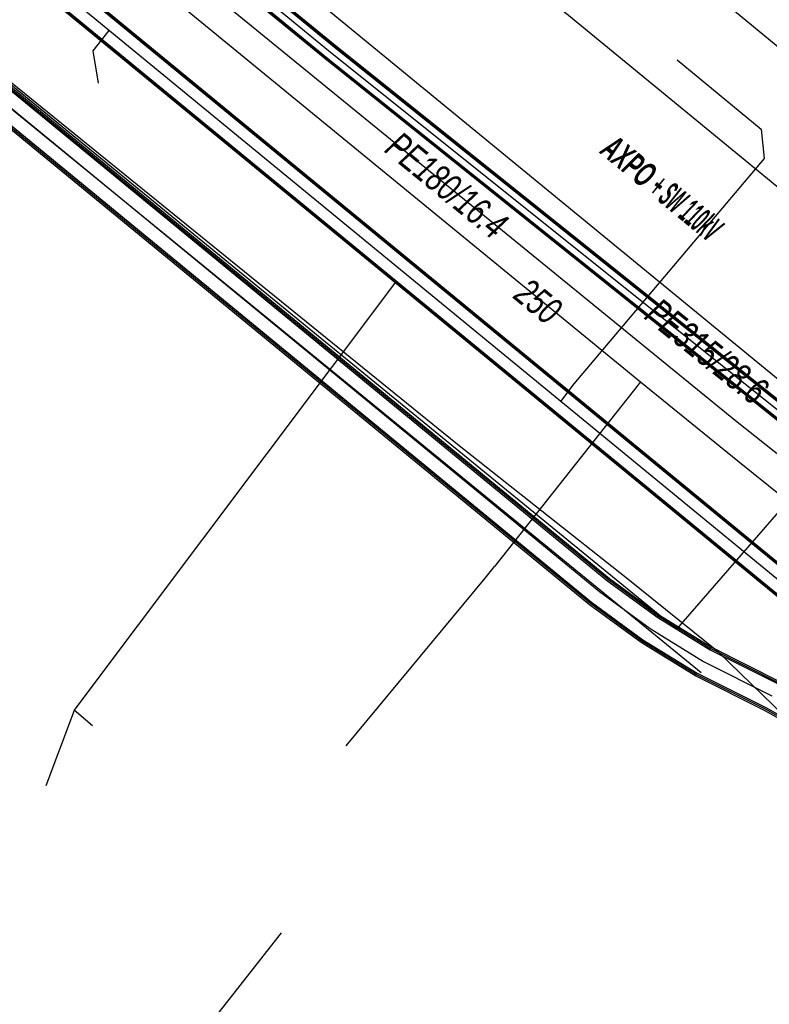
# Model space of a CAD drawing. Header units: metres. Extents: x 2695563 to 2696938, y 1260544 to 1262032.
# Tile 80 of 256: x 2696079 to 2696094, y 1260894 to 1260913. Entities that reach past the tile are written whole.
import ezdxf

# ---------------------------------------------------------------- set-up
doc = ezdxf.new("R2010")
doc.units = ezdxf.units.M
doc.header["$LTSCALE"] = 100
doc.linetypes.add('AUSGEZOGEN', pattern=[0])
for name, color, linetype in [('Eau portable_Cadastre des conduites_Conduite', 171, 'AUSGEZOGEN'), ('Eau potable_Cadastre des conduites_Conduite_Texte', 171, 'AUSGEZOGEN'), ('EU_Cadastre des conduites', 24, 'AUSGEZOGEN'), ('Gaz_Cadastre des conduites_Conduite', 32, 'AUSGEZOGEN'), ('Gaz_Cadastre des conduites_Conduite_Texte', 32, 'AUSGEZOGEN'), ('Réseau électrique_Cadastre des conduite_Bord du tracé', 1, 'AUSGEZOGEN'), ('Réseau électrique_Cadastre des conduite_Tronçon de tracé', 1, 'AUSGEZOGEN'), ('Réseau électrique_Cadastre des conduite_Tronçon de tracé_Texte', 1, 'AUSGEZOGEN'), ('TV_Cadastre des conduites_CONDUITE', 92, 'AUSGEZOGEN'), ('Télécommunications_SW_Cadastre des conduites_Bord du tracé', 94, 'AUSGEZOGEN')]:
    doc.layers.add(name, color=color, linetype=linetype)
doc.styles.add('ARIAL', font='arial.ttf')
doc.styles.add('ARIALNARROW', font='ARIALN.TTF')
pattern_1 = [(0, (2708005, 1273150), (6075, 6075), [6075, -6075]), (90, (2708005, 1273150), (-6075, 6075), [6075, -6075])]

# ---------------------------------------------------------------- blocks, each defined once
blk = doc.blocks.new('COMPLEXOBJECT_2649')
at = {"layer": 'Réseau électrique_Cadastre des conduite_Tronçon de tracé', "color": 1, "linetype": 'AUSGEZOGEN', "transparency": 33554687}
blk.add_lwpolyline([(6097.96, 10895.353), (6096.968, 10896.311), (6092.317, 10900.814), (6090.456, 10902.314), (6087.048, 10905.007), (6077.26, 10912.929), (6066.07, 10922.208), (6049.996, 10935.517), (6041.42, 10942.565), (6029.84, 10951.95), (6023.835, 10956.884)], dxfattribs=at)

msp = doc.modelspace()

# ---------------------------------------------------------------- hatches: boundary and pattern name
at = {"layer": 'Réseau électrique_Cadastre des conduite_Bord du tracé', "lineweight": 18, "transparency": 33554687}
h = msp.add_hatch(dxfattribs=at)
h.set_pattern_fill('MUSTER', color=1, scale=6075, style=0, pattern_type=2)
h.set_pattern_definition(pattern_1)
h.paths.add_polyline_path([(2696096.406, 1260904.566), (2696098.303, 1260906.883), (2696085.264, 1260917.59), (2696062.149, 1260936.546), (2696038.958, 1260955.52), (2696025.771, 1260966.691), (2696023.674, 1260964.201), (2696037.038, 1260953.214), (2696060.248, 1260934.225), (2696083.36, 1260915.271)], flags=0)
h = msp.add_hatch(dxfattribs=at)
h.set_pattern_fill('MUSTER', color=1, scale=6075, style=0, pattern_type=2)
h.set_pattern_definition(pattern_1)
h.paths.add_polyline_path([(2696083.779, 1260922.846), (2696083.202, 1260922.158), (2696104.639, 1260904.502), (2696105.21, 1260905.196)], flags=0)

# ---------------------------------------------------------------- linework, layer by layer
at = {"layer": 'Eau portable_Cadastre des conduites_Conduite', "color": 7, "linetype": 'AUSGEZOGEN', "transparency": 33554687}
for points in [[(2696057.94, 1260933.745), (2696075.503, 1260919.411), (2696077.775, 1260917.496), (2696091.716, 1260906.085), (2696093.681, 1260904.489), (2696097.811, 1260901.17)], [(2696091.716, 1260906.085), (2696091.567, 1260905.897), (2696088.918, 1260902.545), (2696088.764, 1260902.351)], [(2696085.768, 1260898.732), (2696088.573, 1260902.12), (2696088.764, 1260902.351)]]:
    msp.add_lwpolyline(points, dxfattribs=at)
at = {"layer": 'EU_Cadastre des conduites', "linetype": 'AUSGEZOGEN', "transparency": 33554687}
for p, q in [((2696104.548, 1260894.117), (2696051.276, 1260937.874)), ((2696104.561, 1260894.132), (2696051.289, 1260937.889)), ((2696104.573, 1260894.148), (2696051.301, 1260937.905)), ((2696104.231, 1260893.73), (2696050.959, 1260937.487)), ((2696104.243, 1260893.746), (2696050.971, 1260937.503)), ((2696104.256, 1260893.761), (2696050.984, 1260937.518))]:
    msp.add_line(p, q, dxfattribs=at)
at = {"layer": 'EU_Cadastre des conduites', "color": 255, "transparency": 33554687}
msp.add_line((2696104.402, 1260893.939), (2696051.13, 1260937.696), dxfattribs=at)
at = {"layer": 'EU_Cadastre des conduites', "color": 24, "linetype": 'AUSGEZOGEN', "transparency": 33554687}
for p, q in [((2696080.27, 1260899.445), (2696086.77, 1260908.099)), ((2696079.706, 1260897.932), (2696080.273, 1260899.453)), ((2696080.641, 1260899.132), (2696080.267, 1260899.448))]:
    msp.add_line(p, q, dxfattribs=at)
for points in [[(2696080.76, 1260912.114), (2696080.65, 1260912.771), (2696080.975, 1260913.182)], [(2696092.452, 1260912.587), (2696094.152, 1260911.189), (2696094.21, 1260910.596), (2696090.364, 1260906.041), (2696090.098, 1260905.688)]]:
    msp.add_lwpolyline(points, dxfattribs=at)
at = {"layer": 'Gaz_Cadastre des conduites_Conduite', "linetype": 'AUSGEZOGEN', "transparency": 33554687}
for p, q in [((2696062.38, 1260931.849), (2696085.563, 1260912.819)), ((2696062.392, 1260931.863), (2696085.574, 1260912.834)), ((2696062.404, 1260931.878), (2696085.586, 1260912.848)), ((2696062.202, 1260931.631), (2696085.386, 1260912.6)), ((2696062.214, 1260931.645), (2696085.397, 1260912.615)), ((2696062.19, 1260931.616), (2696085.374, 1260912.586)), ((2696085.563, 1260912.819), (2696098.179, 1260902.732)), ((2696085.574, 1260912.834), (2696098.191, 1260902.746)), ((2696085.586, 1260912.848), (2696098.202, 1260902.761)), ((2696085.374, 1260912.586), (2696097.992, 1260902.497)), ((2696085.386, 1260912.6), (2696098.003, 1260902.512)), ((2696085.397, 1260912.615), (2696098.015, 1260902.526))]:
    msp.add_line(p, q, dxfattribs=at)
at = {"layer": 'Gaz_Cadastre des conduites_Conduite', "color": 255, "linetype": 'AUSGEZOGEN', "transparency": 33554687}
for p, q in [((2696062.297, 1260931.747), (2696085.48, 1260912.717)), ((2696085.48, 1260912.717), (2696098.097, 1260902.629))]:
    msp.add_line(p, q, dxfattribs=at)
at = {"layer": 'Gaz_Cadastre des conduites_Conduite', "color": 32, "linetype": 'AUSGEZOGEN', "transparency": 33554687}
msp.add_lwpolyline([(2695991.709, 1260988.818), (2695992.959, 1260987.772), (2696009.235, 1260974.355), (2696048.805, 1260941.894), (2696058.685, 1260933.868), (2696077.56, 1260918.419), (2696078.561, 1260917.589), (2696084.655, 1260912.619), (2696093.632, 1260905.303), (2696098.386, 1260901.533), (2696098.652, 1260901.322)], dxfattribs=at)
at = {"layer": 'Réseau électrique_Cadastre des conduite_Bord du tracé', "color": 1, "linetype": 'AUSGEZOGEN', "transparency": 33554687}
for points in [[(2696096.406, 1260904.566), (2696098.303, 1260906.883), (2696085.264, 1260917.59), (2696062.149, 1260936.546), (2696038.958, 1260955.52), (2696025.771, 1260966.691), (2696023.674, 1260964.201), (2696037.038, 1260953.214), (2696060.248, 1260934.225), (2696083.36, 1260915.271), (2696096.406, 1260904.566)], [(2696083.779, 1260922.846), (2696083.202, 1260922.158), (2696104.639, 1260904.502), (2696105.21, 1260905.196), (2696083.779, 1260922.846)]]:
    msp.add_lwpolyline(points, close=True, dxfattribs=at)
at = {"layer": 'Réseau électrique_Cadastre des conduite_Tronçon de tracé', "color": 1, "linetype": 'AUSGEZOGEN', "transparency": 33554687}
msp.add_lwpolyline([(2696092.942, 1260900.203), (2696023.609, 1260956.844), (2695994.012, 1260981.09)], dxfattribs=at)
at = {"layer": 'TV_Cadastre des conduites_CONDUITE', "color": 92, "linetype": 'AUSGEZOGEN', "transparency": 33554687}
msp.add_line((2696101.553, 1260911.568), (2696092.438, 1260901.088), dxfattribs=at)
msp.add_lwpolyline([(2696092.438, 1260901.088), (2696078.354, 1260912.596), (2696056.969, 1260930.344), (2696044.529, 1260940.532), (2696039.02, 1260944)], dxfattribs=at)
at = {"layer": 'Télécommunications_SW_Cadastre des conduites_Bord du tracé', "linetype": 'AUSGEZOGEN', "transparency": 33554687}
for p, q in [((2696077.479, 1260913.203), (2696091.053, 1260902.06)), ((2696077.498, 1260913.226), (2696091.072, 1260902.084)), ((2696077.517, 1260913.249), (2696091.09, 1260902.108)), ((2696077.099, 1260912.739), (2696090.686, 1260901.586)), ((2696077.118, 1260912.762), (2696090.704, 1260901.61)), ((2696077.137, 1260912.785), (2696090.723, 1260901.634)), ((2696091.053, 1260902.06), (2696092.062, 1260901.323)), ((2696091.072, 1260902.084), (2696092.079, 1260901.348)), ((2696091.09, 1260902.108), (2696092.095, 1260901.373)), ((2696090.704, 1260901.61), (2696091.744, 1260900.85)), ((2696090.723, 1260901.634), (2696091.76, 1260900.875)), ((2696090.686, 1260901.586), (2696091.727, 1260900.825)), ((2696092.062, 1260901.323), (2696093.122, 1260900.67)), ((2696092.079, 1260901.348), (2696093.136, 1260900.696)), ((2696092.095, 1260901.373), (2696093.151, 1260900.722)), ((2696091.727, 1260900.825), (2696092.829, 1260900.146)), ((2696091.744, 1260900.85), (2696092.844, 1260900.172)), ((2696091.76, 1260900.875), (2696092.858, 1260900.198)), ((2696093.122, 1260900.67), (2696094.496, 1260899.98)), ((2696093.136, 1260900.696), (2696094.51, 1260900.006)), ((2696093.151, 1260900.722), (2696094.524, 1260900.033)), ((2696092.858, 1260900.198), (2696094.244, 1260899.502)), ((2696092.829, 1260900.146), (2696094.216, 1260899.449)), ((2696092.844, 1260900.172), (2696094.23, 1260899.476)), ((2696094.216, 1260899.449), (2696096.335, 1260898.272)), ((2696094.23, 1260899.476), (2696096.349, 1260898.299)), ((2696094.244, 1260899.502), (2696096.364, 1260898.325))]:
    msp.add_line(p, q, dxfattribs=at)
at = {"layer": 'Télécommunications_SW_Cadastre des conduites_Bord du tracé', "color": 255, "transparency": 33554687}
for p, q in [((2696077.308, 1260912.994), (2696090.888, 1260901.847)), ((2696090.888, 1260901.847), (2696091.911, 1260901.099)), ((2696091.911, 1260901.099), (2696092.99, 1260900.434)), ((2696092.99, 1260900.434), (2696094.37, 1260899.741))]:
    msp.add_line(p, q, dxfattribs=at)
at = {"layer": 'Télécommunications_SW_Cadastre des conduites_Bord du tracé', "color": 94, "linetype": 'AUSGEZOGEN', "transparency": 33554687}
msp.add_lwpolyline([(2696084.449, 1260894.954), (2696080.131, 1260889.445), (2696076.864, 1260885.292), (2696077.438, 1260884.866)], dxfattribs=at)

# ---------------------------------------------------------------- block references
at = {"layer": 'Réseau électrique_Cadastre des conduite_Tronçon de tracé', "color": 1, "linetype": 'AUSGEZOGEN', "lineweight": -3, "transparency": 33554687}
msp.add_blockref('COMPLEXOBJECT_2649', (2690000.97, 1249999.81), dxfattribs=at)

# ---------------------------------------------------------------- texts
at = {"layer": 'Eau potable_Cadastre des conduites_Conduite_Texte', "color": 7, "transparency": 33554687, "insert": (2696089.646, 1260907.708), "char_height": 0.55426, "width": 1.10633, "attachment_point": 5, "rotation": 320.6988, "style": 'ARIAL'}
msp.add_mtext('\\A1;{\\fArial|i1|b0;\\H0.554263;\\W0.700000;\\C7;250}\\P', dxfattribs=at)
at = {"layer": 'Gaz_Cadastre des conduites_Conduite_Texte', "color": 32, "transparency": 33554687, "char_height": 0.55825, "attachment_point": 5, "style": 'ARIAL'}
for s, insert, width, rotation in [('\\A1;{\\fArial|i1|b0;\\H0.558250;\\W0.700000;\\C32;PE180/16.4}\\P', (2696087.796, 1260910.052), 3.05768, 320.8212), ('\\A1;{\\fArial|i1|b0;\\H0.558250;\\W0.700000;\\C32;PE315/28.6}\\P', (2696093.052, 1260906.697), 3.05968, 321.3567)]:
    msp.add_mtext(s, dxfattribs=dict(at, insert=insert, width=width, rotation=rotation))
at = {"layer": 'Réseau électrique_Cadastre des conduite_Tronçon de tracé_Texte', "color": 1, "transparency": 33554687, "insert": (2696092.142, 1260909.995), "char_height": 0.5075, "width": 3.73565, "attachment_point": 5, "rotation": 320.6097, "style": 'ARIALNARROW'}
msp.add_mtext('\\A1;{\\fArial Narrow|b1|i1|c0|p34;\\W0.7;AXPO \\W0.49;+ SW 110kV}', dxfattribs=at)

doc.saveas('drawing.dxf')
